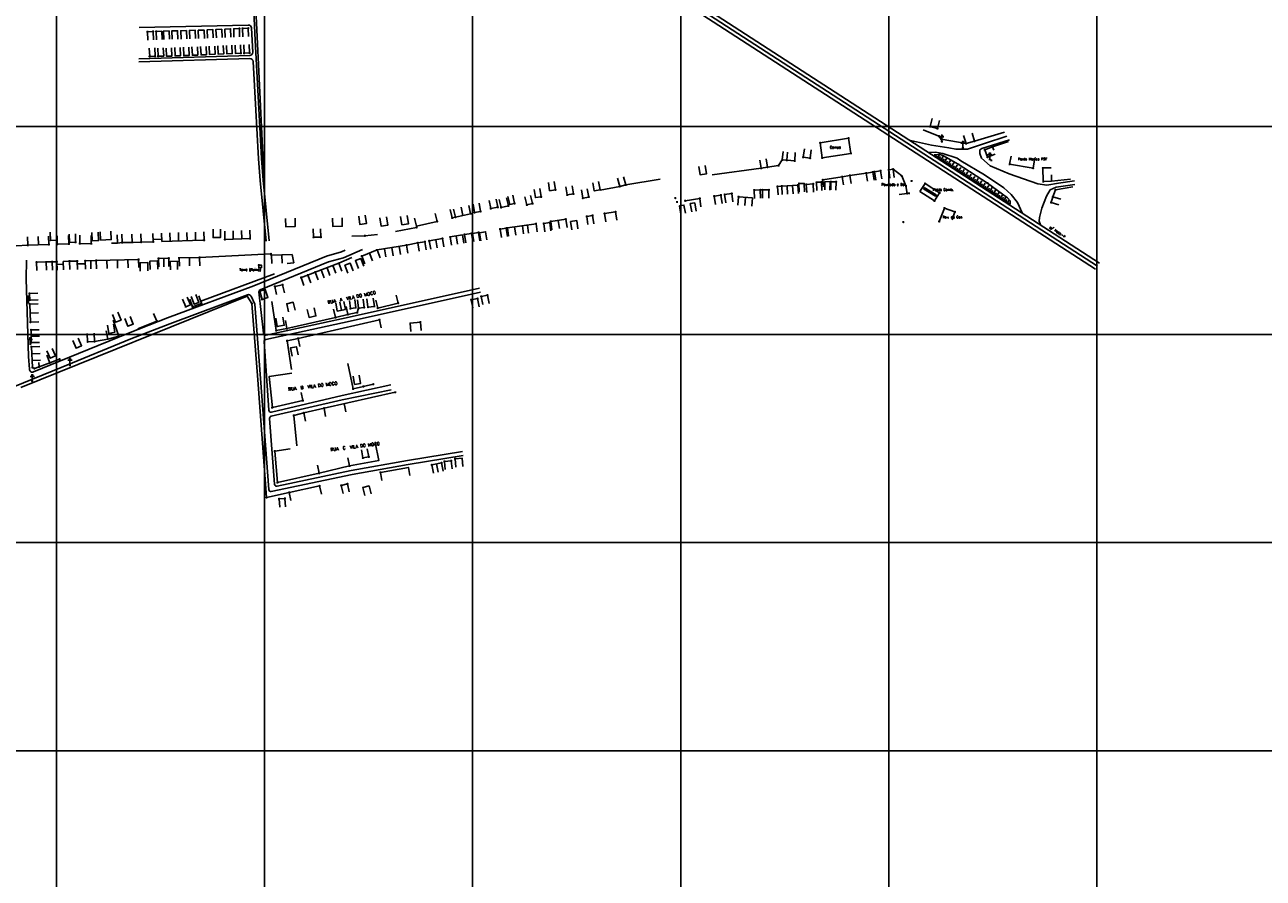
# Model space of a CAD drawing. Extents: x 539028 to 544996, y 8596245 to 8601028.
# Tile 29 of 32: x 542615 to 543805, y 8597641 to 8598461. Entities that reach past the tile are written whole.
import ezdxf
from ezdxf.enums import TextEntityAlignment as Align
from ezdxf.lldxf.tags import DXFTag

# ---------------------------------------------------------------- set-up
doc = ezdxf.new("R2010")
doc.units = 0
doc.header["$MEASUREMENT"] = 0
doc.header["$PDMODE"] = 34
doc.header["$PDSIZE"] = 0.8
for name, color, linetype in [('ALVENARIA', 7, 'Continuous'), ('CAMPO', 5, 'Continuous'), ('CASA', 2, 'Continuous'), ('CERCA', 9, 'CERCA_LINE'), ('ESTACAO', 4, 'Continuous'), ('ESTRADA_BARRO', 7, 'DASHED'), ('MALHA', 9, 'Continuous'), ('PE', 7, 'Continuous'), ('POSTE', 7, 'Continuous'), ('TALUDE', 7, 'Continuous'), ('TEXTO', 2, 'Continuous'), ('TXT_NRUA', 2, 'Continuous')]:
    doc.layers.add(name, color=color, linetype=linetype)
doc.styles.add('GEOSIS', font='ROMANS.SHX')
doc.styles.get("Standard").update_dxf_attribs({"font": 'romans.shx'})
doc.linetypes.add('CERCA_LINE', pattern='A,0.5,-0.2,["X",Standard,S=0.1,R=0,X=-0.1,Y=-0.05],-0.25', length=0.95)
tags = doc.linetypes.add('DASHED', pattern=[0.75, 0.5, -0.25]).pattern_tags.tags
tags[6:7] = [DXFTag(74, 4), DXFTag(75, 0), DXFTag(340, '0'), DXFTag(46, 1.0), DXFTag(50, 0.0), DXFTag(44, 0.0), DXFTag(45, 0.0)]
tags[4:5] = [DXFTag(74, 4), DXFTag(75, 0), DXFTag(340, '0'), DXFTag(46, 1.0), DXFTag(50, 0.0), DXFTag(44, 0.0), DXFTag(45, 0.0)]

# ---------------------------------------------------------------- blocks, each defined once
blk = doc.blocks.new('C4')
at = {"layer": 'TALUDE'}
for points in [[(0, 0), (0, 4)], [(2, 0), (2, 2)]]:
    blk.add_lwpolyline(points, dxfattribs=at)
blk = doc.blocks.new('C')
at = {"layer": 'CASA'}
blk.add_lwpolyline([(0, 0), (0, 8)], dxfattribs=at)
blk = doc.blocks.new('A$C094F77C8')
at = {"layer": 'POSTE'}
for p, q in [((0, 5.6), (5.2, 5.6)), ((1.2, 7), (4.1, 7)), ((2.6, 0), (2.6, 8.4))]:
    blk.add_line(p, q, dxfattribs=at)
blk = doc.blocks.new('A$C34DC2D19')
at = {"layer": 'POSTE', "xscale": 0.8, "yscale": 0.8, "zscale": 0.8}
blk.add_blockref('A$C094F77C8', (0, 0, 340.4), dxfattribs=at)

msp = doc.modelspace()

# ---------------------------------------------------------------- linework, layer by layer
at = {"layer": 'ALVENARIA'}
for points in [[(543059.17, 8598253.925), (543057.942, 8598261.83), (543052.134, 8598260.928), (543053.362, 8598253.023)], [(542841.114, 8598204.591), (542843.174, 8598196.835), (542848.78, 8598198.784), (542846.157, 8598206.341), (542841.114, 8598204.591)]]:
    msp.add_lwpolyline(points, dxfattribs=at)
for p in [(542841.114, 8598204.591, 697.876), (542785.033, 8598192.773, 698.061), (542843.174, 8598196.835, 697.717), (542776.327, 8598189.598, 698.082)]:
    msp.add_point(p, dxfattribs=at)
at = {"layer": 'CAMPO', "color": 7}
msp.add_lwpolyline([(543379.53, 8598347.245), (543406.844, 8598351.689), (543409.002, 8598337.148), (543381.454, 8598332.745), (543379.53, 8598347.245)], dxfattribs=at)
at = {"layer": 'CAMPO'}
for p in [(543379.53, 8598347.245, 701.596), (543406.844, 8598351.689, 701.567), (543409.002, 8598337.148, 701.644), (543381.454, 8598332.745, 701.457)]:
    msp.add_point(p, dxfattribs=at)
at = {"layer": 'CASA'}
for p, q in [((543358.111, 8598306.642), (543342.535, 8598305.65)), ((543342.535, 8598305.65), (543343.043, 8598297.666)), ((543358.62, 8598298.658), (543358.111, 8598306.642)), ((543300.475, 8598287.459), (543301.082, 8598295.436)), ((543301.082, 8598295.436), (543314.481, 8598294.417)), ((543307.781, 8598294.926), (543307.174, 8598286.949)), ((543314.481, 8598294.417), (543313.874, 8598286.44)), ((543455.319, 8598297.473), (543463.023, 8598298.666)), ((543028.956, 8598275.846), (543027.17, 8598283.645)), ((543043.488, 8598279.175), (543028.956, 8598275.846)), ((543034.436, 8598285.309), (543036.222, 8598277.51)), ((543041.702, 8598286.973), (543043.488, 8598279.175)), ((543106.419, 8598269.527), (543078.861, 8598265.426)), ((543078.861, 8598265.426), (543080.038, 8598257.513)), ((543107.597, 8598261.615), (543106.419, 8598269.527)), ((543135.03, 8598273.837), (543120.57, 8598271.678)), ((543120.57, 8598271.678), (543121.752, 8598263.765)), ((543128.981, 8598264.845), (543127.8, 8598272.757)), ((543136.211, 8598265.925), (543135.03, 8598273.837)), ((542617.89, 8598248.79), (542617.569, 8598256.783)), ((542627.766, 8598257.193), (542628.087, 8598249.2)), ((542637.963, 8598257.603), (542638.284, 8598249.609)), ((542718.335, 8598251.638), (542718.073, 8598259.634)), ((542726.6, 8598259.913), (542726.862, 8598251.918)), ((542738.468, 8598252.18), (542738.219, 8598260.176)), ((542787.386, 8598253.703), (542786.301, 8598253.669)), ((542787.136, 8598261.699), (542787.386, 8598253.703)), ((542807.441, 8598254.431), (542807.191, 8598262.427)), ((542831.54, 8598255.185), (542807.441, 8598254.431)), ((542831.29, 8598263.181), (542831.54, 8598255.185)), ((542999.592, 8598252.202), (542992.781, 8598251.156)), ((542999.592, 8598252.202), (543000.806, 8598244.294)), ((543003.821, 8598253.02), (543016.518, 8598255.21)), ((543005.181, 8598245.137), (543003.821, 8598253.02)), ((543010.17, 8598254.115), (543011.529, 8598246.232)), ((543016.518, 8598255.21), (543017.878, 8598247.327)), ((543035.684, 8598258.698), (543023.924, 8598256.793)), ((543023.924, 8598256.793), (543025.203, 8598248.896)), ((543031.084, 8598249.848), (543029.804, 8598257.745)), ((543036.964, 8598250.801), (543035.684, 8598258.698)), ((542638.284, 8598249.609), (542617.89, 8598248.79)), ((542726.862, 8598251.918), (542718.335, 8598251.638)), ((542953.584, 8598244.314), (542938.849, 8598238.443)), ((542949.177, 8598233.947), (542946.216, 8598241.379)), ((542982.011, 8598249.062), (542953.584, 8598244.314)), ((542956.544, 8598236.882), (542953.584, 8598244.314)), ((542983.329, 8598241.172), (542982.011, 8598249.062)), ((542992.781, 8598251.156), (542993.994, 8598243.249)), ((542645.793, 8598233.025), (542646.173, 8598225.034)), ((542657.893, 8598233.601), (542651.9, 8598233.316)), ((542652.281, 8598225.325), (542651.9, 8598233.316)), ((542658.274, 8598225.61), (542657.893, 8598233.601)), ((542673.137, 8598233.784), (542673.331, 8598225.786)), ((542678.459, 8598234.023), (542678.665, 8598226.026)), ((542724.359, 8598235.308), (542683.78, 8598234.263)), ((542683.78, 8598234.263), (542683.986, 8598226.266)), ((542724.565, 8598227.311), (542724.359, 8598235.308)), ((542753.438, 8598236.385), (542743.65, 8598236.127)), ((542743.65, 8598236.127), (542743.989, 8598228.134)), ((542748.733, 8598228.258), (542748.544, 8598236.256)), ((542753.627, 8598228.387), (542753.438, 8598236.385)), ((542783.078, 8598237.18), (542763.416, 8598236.62)), ((542763.416, 8598236.62), (542763.644, 8598228.623)), ((542773.475, 8598228.903), (542773.247, 8598236.9)), ((542783.305, 8598229.183), (542783.078, 8598237.18)), ((542852.136, 8598239.172), (542872.068, 8598239.949)), ((542852.447, 8598231.178), (542852.136, 8598239.172)), ((542862.413, 8598231.566), (542862.102, 8598239.56)), ((542873.563, 8598231.887), (542867.335, 8598231.246)), ((542872.068, 8598239.949), (542873.563, 8598231.887)), ((542916.994, 8598231.496), (542894.156, 8598222.992)), ((542919.786, 8598223.999), (542916.994, 8598231.496)), ((542938.849, 8598238.443), (542941.81, 8598231.012)), ((542894.156, 8598222.992), (542896.947, 8598215.495)), ((542915.406, 8598185.523), (542913.854, 8598193.371)), ((542917.776, 8598194.147), (542919.329, 8598186.299)), ((542921.699, 8598194.923), (542923.251, 8598187.075)), ((542619.798, 8598192.159), (542627.791, 8598192.487)), ((542620.502, 8598175.004), (542619.798, 8598192.159)), ((542620.15, 8598183.582), (542628.143, 8598183.91)), ((542923.251, 8598187.075), (542915.406, 8598185.523)), ((542628.495, 8598175.332), (542620.502, 8598175.004)), ((542629.028, 8598167.594), (542621.029, 8598167.472)), ((542621.029, 8598167.472), (542621.213, 8598155.308)), ((542629.12, 8598161.512), (542621.121, 8598161.39)), ((542621.213, 8598155.308), (542629.212, 8598155.429)), ((542629.44, 8598151.522), (542621.45, 8598151.135)), ((542621.45, 8598151.135), (542622.409, 8598131.369)), ((542628.845, 8598132.004), (542628.573, 8598136.27)), ((542622.409, 8598131.369), (542624.377, 8598130.419)), ((542624.377, 8598130.419), (542628.845, 8598132.004)), ((543006.187, 8598037.785), (543015.61, 8598039.648)), ((543012.45, 8598030.868), (543010.899, 8598038.717)), ((543015.61, 8598039.648), (543017.161, 8598031.8)), ((543007.738, 8598029.937), (543006.187, 8598037.785))]:
    msp.add_line(p, q, dxfattribs=at)
for points in [[(542741.537, 8598446.33), (542741.192, 8598454.322), (542746.704, 8598454.56), (542747.049, 8598446.568)], [(542748.62, 8598446.6), (542748.275, 8598454.592), (542753.787, 8598454.831), (542754.132, 8598446.838)], [(542756.703, 8598446.762), (542756.358, 8598454.755), (542761.87, 8598454.993), (542762.215, 8598447)], [(542765.246, 8598446.978), (542764.901, 8598454.971), (542770.413, 8598455.209), (542770.758, 8598447.216)], [(542773.68, 8598447.302), (542773.335, 8598455.295), (542778.848, 8598455.533), (542779.193, 8598447.54)], [(542782.152, 8598447.45), (542781.806, 8598455.442), (542787.319, 8598455.68), (542787.664, 8598447.688)], [(542790.665, 8598447.832), (542790.32, 8598455.824), (542795.832, 8598456.062), (542796.177, 8598448.07)], [(542799.178, 8598448.214), (542798.833, 8598456.206), (542804.345, 8598456.444), (542804.69, 8598448.452)], [(542807.691, 8598448.596), (542807.346, 8598456.589), (542812.858, 8598456.827), (542813.204, 8598448.834)], [(542816.018, 8598448.972), (542815.859, 8598456.971), (542821.376, 8598457.08), (542821.535, 8598449.082)], [(542824.534, 8598449.289), (542824.375, 8598457.287), (542829.891, 8598457.397), (542830.05, 8598449.398)], [(542733.279, 8598446.087), (542732.982, 8598454.082), (542738.341, 8598454.281), (542738.638, 8598446.286)], [(542739.975, 8598438.42), (542740.362, 8598430.43), (542735.129, 8598430.176), (542734.742, 8598438.167)], [(542748.17, 8598438.648), (542748.557, 8598430.658), (542743.324, 8598430.405), (542742.937, 8598438.395)], [(542756.107, 8598438.653), (542756.494, 8598430.663), (542751.261, 8598430.409), (542750.874, 8598438.4)], [(542764.397, 8598438.985), (542764.784, 8598430.994), (542759.551, 8598430.741), (542759.164, 8598438.732)], [(542772.687, 8598439.317), (542773.074, 8598431.326), (542767.841, 8598431.073), (542767.454, 8598439.064)], [(542780.977, 8598439.649), (542781.363, 8598431.658), (542776.13, 8598431.405), (542775.744, 8598439.395)], [(542789.266, 8598439.98), (542789.653, 8598431.99), (542784.42, 8598431.737), (542784.033, 8598439.727)], [(542797.556, 8598440.312), (542797.943, 8598432.322), (542792.71, 8598432.068), (542792.323, 8598440.059)], [(542805.846, 8598440.644), (542806.233, 8598432.653), (542801, 8598432.4), (542800.613, 8598440.391)], [(542814.136, 8598440.976), (542814.523, 8598432.985), (542809.29, 8598432.732), (542808.903, 8598440.723)], [(542822.426, 8598441.308), (542822.812, 8598433.317), (542817.579, 8598433.064), (542817.193, 8598441.054)], [(542830.715, 8598441.639), (542831.102, 8598433.649), (542825.869, 8598433.396), (542825.482, 8598441.386)], [(543487.305, 8598370.643), (543485.164, 8598362.935), (543492.225, 8598360.973), (543494.367, 8598368.681)], [(543517.409, 8598354.207), (543519.689, 8598346.539), (543527.804, 8598348.951), (543525.525, 8598356.619)], [(543343.854, 8598338.824), (543343.143, 8598330.855), (543347.395, 8598330.476), (543348.106, 8598338.445)], [(543364.33, 8598341.346), (543363.26, 8598333.418), (543369.834, 8598332.531), (543370.904, 8598340.459)], [(543545.228, 8598343.405), (543537.711, 8598340.669), (543540.299, 8598333.561), (543547.816, 8598336.298)], [(543545.228, 8598343.405), (543546.333, 8598340.288)], [(543269.136, 8598325.516), (543270.322, 8598317.604), (543264.105, 8598316.673), (543262.919, 8598324.584)], [(543321.494, 8598330.765), (543322.857, 8598322.882), (543328.898, 8598323.926), (543327.535, 8598331.809)], [(543562.974, 8598334.603), (543561.646, 8598326.714), (543584.179, 8598322.921), (543585.507, 8598330.81)], [(543190.59, 8598314.642), (543192.612, 8598306.902), (543186.909, 8598305.411), (543184.886, 8598313.152)], [(543402.033, 8598306.819), (543400.751, 8598314.716), (543408.185, 8598315.922), (543409.467, 8598308.026)], [(543431.283, 8598311.319), (543430.034, 8598319.221), (543423.832, 8598318.24), (543425.081, 8598310.339)], [(543438.838, 8598312.514), (543437.533, 8598320.407), (543431.595, 8598319.425), (543432.899, 8598311.532)], [(543450.778, 8598313.979), (543449.673, 8598321.903), (543445.432, 8598321.311), (543446.537, 8598313.387)], [(543449.673, 8598321.903), (543457.893, 8598315.425), (543462.005, 8598305.809), (543463.023, 8598298.666)], [(543601.551, 8598323.385), (543593.555, 8598323.108), (543594.009, 8598309.997), (543602.004, 8598310.273)], [(543602.004, 8598310.273), (543601.892, 8598316.479)], [(543104.686, 8598302.519), (543105.807, 8598294.598), (543111.261, 8598295.37), (543110.14, 8598303.291)], [(543118.316, 8598309.191), (543119.484, 8598301.276), (543125.135, 8598302.111), (543123.967, 8598310.025)], [(543135.099, 8598305.043), (543136.371, 8598297.145), (543142.368, 8598298.111), (543141.096, 8598306.009)], [(543150, 8598302.036), (543151.414, 8598294.162), (543157.068, 8598295.176), (543155.655, 8598303.051)], [(543160.951, 8598308.976), (543162.364, 8598301.102), (543168.018, 8598302.117), (543166.605, 8598309.991)], [(543322.132, 8598294.022), (543322.004, 8598302.021), (543316.149, 8598301.927), (543316.277, 8598293.928)], [(543330.313, 8598294.019), (543330.335, 8598302.019), (543323.964, 8598302.037), (543323.942, 8598294.037)], [(543364.538, 8598300.321), (543364.263, 8598308.316), (543359.148, 8598308.14), (543359.423, 8598300.145)], [(543373.269, 8598299.772), (543372.806, 8598307.759), (543366.106, 8598307.37), (543366.568, 8598299.384)], [(543381.231, 8598301.532), (543380.923, 8598309.526), (543376.077, 8598309.34), (543376.384, 8598301.346)], [(543383.885, 8598302.053), (543384.095, 8598310.051), (543389.075, 8598309.92), (543388.67, 8598301.928)], [(543389.701, 8598301.944), (543389.911, 8598309.941), (543394.891, 8598309.811), (543394.486, 8598301.818)], [(543045.887, 8598288.193), (543047.322, 8598280.322), (543053.198, 8598281.394), (543051.762, 8598289.264)], [(543061.418, 8598291.945), (543062.97, 8598284.097), (543069.705, 8598285.429), (543068.153, 8598293.277)], [(543071.147, 8598292.929), (543072.913, 8598285.126), (543079.822, 8598286.69), (543078.057, 8598294.493)], [(543079.311, 8598295.792), (543081.096, 8598287.994), (543085.84, 8598289.08), (543084.054, 8598296.879)], [(543095.821, 8598295.409), (543097.706, 8598287.634), (543103.127, 8598288.948), (543101.242, 8598296.723)], [(543256.041, 8598280.946), (543254.636, 8598288.822), (543258.988, 8598289.599), (543260.393, 8598281.723)], [(543278.813, 8598288.147), (543277.689, 8598296.068), (543284.156, 8598296.986), (543285.28, 8598289.065)], [(543288.756, 8598289.637), (543287.704, 8598297.567), (543294.555, 8598298.476), (543295.607, 8598290.545)], [(543609.056, 8598287.592), (543601.435, 8598290.026), (543603.177, 8598295.478), (543610.797, 8598293.045)], [(542935.959, 8598276.643), (542937.227, 8598268.744), (542943.629, 8598269.772), (542942.36, 8598277.671)], [(542956.422, 8598275.044), (542957.69, 8598267.145), (542964.092, 8598268.173), (542962.823, 8598276.072)], [(542976.313, 8598276.415), (542977.581, 8598268.516), (542983.983, 8598269.544), (542982.715, 8598277.443)], [(543162.019, 8598269.577), (543160.804, 8598277.484), (543155.132, 8598276.612), (543156.347, 8598268.705)], [(543184.033, 8598272.98), (543182.815, 8598280.887), (543172.255, 8598279.26), (543173.473, 8598271.354)], [(543245.628, 8598278.772), (543244.223, 8598286.648), (543248.575, 8598287.424), (543249.98, 8598279.549)], [(543493.929, 8598271.743), (543498.889, 8598284.595), (543509.087, 8598280.929), (543506.38, 8598273.401)], [(542796.079, 8598264.278), (542796.079, 8598256.278), (542803.105, 8598256.278), (542803.105, 8598264.278)], [(542874.878, 8598274.909), (542875.076, 8598266.911), (542865.816, 8598266.683), (542865.619, 8598274.68)], [(542899.362, 8598264.727), (542899.652, 8598256.732), (542892.6, 8598256.477), (542892.31, 8598264.471)], [(542920.034, 8598275.137), (542920.231, 8598267.14), (542910.971, 8598266.911), (542910.774, 8598274.909)], [(543079.058, 8598257.308), (543077.86, 8598265.218), (543071.949, 8598264.323), (543073.147, 8598256.413)], [(543093.332, 8598267.58), (543094.51, 8598259.667)], [(543098.145, 8598268.296), (543099.323, 8598260.383)], [(543120.81, 8598262.656), (543119.581, 8598270.561), (543113.811, 8598269.664), (543115.039, 8598261.759)], [(543140.85, 8598263.643), (543139.603, 8598271.545), (543145.51, 8598272.477), (543146.756, 8598264.575)], [(542639.467, 8598261.396), (542639.728, 8598253.401), (542645.685, 8598253.595), (542645.424, 8598261.591)], [(542657.221, 8598258.166), (542657.464, 8598250.169), (542646.296, 8598249.83), (542646.053, 8598257.826)], [(542657.727, 8598259.509), (542657.989, 8598251.513), (542663.946, 8598251.708), (542663.684, 8598259.703)], [(542679.007, 8598258.344), (542678.949, 8598250.344), (542667.9, 8598250.424), (542667.959, 8598258.424)], [(542679.551, 8598261.11), (542679.877, 8598253.117), (542685.991, 8598253.366), (542685.665, 8598261.36)], [(542687.486, 8598261.746), (542687.894, 8598253.756), (542698.142, 8598254.279), (542697.735, 8598262.269)], [(542687.894, 8598253.756), (542698.142, 8598254.279)], [(542703.728, 8598258.993), (542704.135, 8598251.003), (542698.325, 8598250.707)], [(542708.466, 8598259.478), (542708.596, 8598251.479), (542718.335, 8598251.638)], [(542738.397, 8598254.479), (542746.55, 8598254.733)], [(542746.621, 8598252.434), (542786.301, 8598253.669)], [(543045.682, 8598252.389), (543044.373, 8598260.281), (543037.572, 8598259.152), (543038.882, 8598251.26)], [(543052.511, 8598253.244), (543051.283, 8598261.15), (543045.475, 8598260.248), (543046.703, 8598252.342)], [(542635.676, 8598232.766), (542626.351, 8598232.482), (542626.595, 8598224.486)], [(542641.56, 8598224.923), (542641.341, 8598232.921), (542635.676, 8598232.766), (542635.894, 8598224.769)], [(542645.917, 8598230.42), (542652.024, 8598230.711)], [(542657.893, 8598233.601), (542665.494, 8598233.599)], [(542665.688, 8598225.601), (542665.494, 8598233.599), (542657.893, 8598233.601)], [(542665.561, 8598230.834), (542673.204, 8598231.019)], [(542673.137, 8598233.784), (542683.78, 8598234.263)], [(542726.091, 8598224.023), (542725.82, 8598232.018), (542733.182, 8598232.268), (542733.453, 8598224.272)], [(542735.449, 8598225.519), (542735.178, 8598233.515), (542742.54, 8598233.764), (542742.81, 8598225.769)], [(542755.037, 8598225.267), (542754.892, 8598233.265), (542761.754, 8598233.39), (542761.899, 8598225.391)], [(542925.687, 8598222.134), (542922.763, 8598229.58), (542927.893, 8598231.594), (542930.817, 8598224.148)], [(542935.756, 8598226.588), (542932.832, 8598234.034), (542937.962, 8598236.048), (542940.886, 8598228.602)], [(542889.861, 8598212.641), (542887.148, 8598220.167), (542880.671, 8598217.832), (542883.384, 8598210.306)], [(542857.061, 8598201.382), (542855.389, 8598209.206), (542862.905, 8598210.812), (542864.577, 8598202.988)], [(542627.522, 8598202.669), (542619.527, 8598202.363), (542619.767, 8598196.118), (542627.761, 8598196.425)], [(542766.757, 8598197.184), (542769.823, 8598189.795), (542774.324, 8598191.662), (542771.258, 8598199.052)], [(542774.921, 8598199.499), (542777.987, 8598192.109), (542782.488, 8598193.977), (542779.423, 8598201.366)], [(542868.55, 8598184.886), (542866.765, 8598192.684), (542873.078, 8598194.13), (542874.864, 8598186.332)], [(542927.003, 8598195.872), (542928.019, 8598187.936), (542933.376, 8598188.622), (542932.36, 8598196.557)], [(542940.174, 8598196.965), (542941.181, 8598189.029), (542935.872, 8598188.355), (542934.865, 8598196.292)], [(542950.028, 8598198.048), (542951.02, 8598190.109), (542944.915, 8598189.346), (542943.923, 8598197.285)], [(543045.61, 8598188.539), (543044.098, 8598196.395), (543050.303, 8598197.589), (543051.815, 8598189.734)], [(543055.357, 8598191.768), (543053.771, 8598199.609), (543059.697, 8598200.808), (543061.283, 8598192.966)], [(542704.609, 8598184.375), (542707.661, 8598176.98), (542702.387, 8598174.804), (542699.335, 8598182.199)], [(542893.046, 8598188.767), (542894.911, 8598180.987), (542888.335, 8598179.41), (542886.469, 8598187.189)], [(542700.168, 8598173.054), (542701.584, 8598165.18), (542695.852, 8598164.149), (542694.436, 8598172.023)], [(542716.271, 8598180.514), (542719.241, 8598173.085), (542714.081, 8598171.023), (542711.112, 8598178.452)], [(542862.96, 8598179.855), (542864.419, 8598171.989), (542857.77, 8598170.756), (542856.311, 8598178.622)], [(542986.248, 8598166.024), (542985.414, 8598173.981), (542995.253, 8598175.013), (542996.087, 8598167.056)], [(542661.172, 8598157.241), (542664.419, 8598149.93), (542669.578, 8598152.221), (542666.331, 8598159.532)], [(542675.109, 8598164.096), (542675.469, 8598156.104), (542682.087, 8598156.402), (542681.728, 8598164.394)], [(542636.256, 8598147.482), (542639.503, 8598140.171), (542644.662, 8598142.462), (542641.415, 8598149.773)], [(542877.656, 8598143.503), (542876.089, 8598151.348), (542870.385, 8598150.208), (542871.953, 8598142.363)], [(542930.747, 8598122.971), (542931.974, 8598115.066), (542937.705, 8598115.955), (542936.478, 8598123.861)], [(542944.215, 8598053.309), (542945.659, 8598045.441), (542940.067, 8598044.414), (542938.622, 8598052.283)], [(543019.102, 8598033.199), (543018.334, 8598041.162), (543024.945, 8598041.8), (543025.713, 8598033.836)], [(543029.451, 8598035.673), (543028.683, 8598043.636), (543035.294, 8598044.273), (543036.062, 8598036.31)], [(542926.961, 8598011.738), (542925.12, 8598019.523), (542919.143, 8598018.11), (542920.985, 8598010.324)], [(542947.879, 8598009.816), (542946.038, 8598017.601), (542940.062, 8598016.188), (542941.903, 8598008.402)], [(542865.67, 8597997.589), (542865.008, 8598005.562), (542859.514, 8598005.105), (542860.176, 8597997.133)]]:
    msp.add_lwpolyline(points, dxfattribs=at)
at = {"layer": 'CASA', "linetype": 'DASHED'}
for points in [[(543475.405, 8598300.355), (543480.31, 8598308.138)], [(543489.385, 8598291.384), (543475.405, 8598300.355)], [(543478.715, 8598303.122), (543479.443, 8598304.317)], [(543490.349, 8598296.04), (543478.715, 8598303.122)], [(543491.077, 8598297.236), (543479.443, 8598304.317)], [(543480.31, 8598308.138), (543494.29, 8598299.167)], [(543489.385, 8598291.384), (543494.29, 8598299.167)], [(543490.349, 8598296.04), (543491.077, 8598297.236)]]:
    msp.add_lwpolyline(points, dxfattribs=at)
at = {"layer": 'CASA'}
msp.add_lwpolyline([(542840.017, 8598229.787), (542842.512, 8598229.787), (542842.512, 8598227.294), (542840.017, 8598227.294)], close=True, dxfattribs=at)
for p in [(542732.982, 8598454.082, 693.423), (542738.341, 8598454.281, 693.403), (542741.335, 8598454.358, 693.467), (542821.376, 8598457.08, 694.231), (542824.375, 8598457.287, 694.247), (542829.891, 8598457.397, 694.544), (542735.029, 8598430.274, 693.887), (542740.362, 8598430.43, 693.928), (542743.224, 8598430.502, 693.925), (542822.812, 8598433.317, 694.564), (542825.869, 8598433.396, 694.605), (542831.102, 8598433.649, 694.652), (543527.804, 8598348.951, 702.348), (543519.689, 8598346.539, 702.425), (543537.711, 8598340.669, 702.553), (543322.857, 8598322.882, 701.047), (543328.898, 8598323.926, 701.117), (543343.143, 8598330.855, 701.186), (543347.395, 8598330.476, 701.182), (543363.26, 8598333.418, 701.348), (543369.834, 8598332.531, 701.335), (543540.299, 8598333.561, 702.561), (543561.646, 8598326.714, 702.806), (543584.179, 8598322.921, 703.094), (543593.555, 8598323.108, 703.232), (543400.751, 8598314.716, 701.532), (543408.185, 8598315.922, 701.596), (543423.832, 8598318.24, 701.776), (543430.034, 8598319.221, 701.895), (543431.595, 8598319.425, 701.759), (543437.533, 8598320.407, 701.595), (543445.432, 8598321.311, 701.14), (543449.673, 8598321.903, 701.372), (543457.893, 8598315.425, 703.928), (543125.135, 8598302.111, 698.627), (543186.909, 8598305.411, 699.411), (543192.612, 8598306.902, 699.573), (543316.149, 8598301.927, 701.445), (543322.004, 8598302.021, 701.724), (543323.964, 8598302.037, 701.723), (543330.335, 8598302.019, 701.791), (543342.535, 8598305.65, 702.004), (543358.111, 8598306.642, 701.68), (543359.148, 8598308.14, 701.67), (543366.106, 8598307.37, 701.67), (543372.806, 8598307.759, 701.58), (543376.077, 8598309.34, 701.757), (543380.923, 8598309.526, 701.693), (543389.911, 8598309.941, 701.436), (543394.891, 8598309.811, 701.578), (543462.005, 8598305.809, 703.934), (543467.419, 8598310.607, 703.603), (543480.31, 8598308.138, 703.968), (543494.29, 8598299.167, 704.007), (543594.009, 8598309.997, 702.925), (543085.84, 8598289.08, 698.549), (543097.706, 8598287.634, 698.712), (543103.127, 8598288.948, 698.632), (543111.261, 8598295.37, 698.882), (543136.371, 8598297.145, 698.783), (543142.368, 8598298.111, 698.788), (543151.414, 8598294.162, 699.227), (543157.068, 8598295.176, 699.158), (543277.689, 8598296.068, 700.903), (543284.156, 8598296.986, 701.114), (543287.704, 8598297.567, 701.147), (543294.555, 8598298.476, 701.268), (543301.082, 8598295.436, 701.417), (543463.023, 8598298.666, 703.942), (543464.936, 8598298.749, 703.875), (543489.385, 8598291.384, 703.994), (543490.713, 8598296.638, 703.267), (543601.435, 8598290.026, 703.435), (543603.177, 8598295.478, 703.161), (543028.956, 8598275.846, 698.227), (543043.488, 8598279.175, 698.45), (543047.322, 8598280.322, 698.396), (543053.198, 8598281.394, 698.441), (543062.97, 8598284.097, 698.608), (543069.705, 8598285.429, 698.483), (543072.913, 8598285.126, 698.584), (543079.822, 8598286.69, 698.657), (543155.132, 8598276.612, 699.754), (543160.804, 8598277.484, 699.824), (543172.255, 8598279.26, 700.071), (543182.815, 8598280.887, 700.102), (543498.889, 8598284.595, 706.346), (543509.087, 8598280.929, 706.041), (543071.949, 8598264.323, 699.076), (543077.86, 8598265.218, 698.988), (543078.861, 8598265.426, 699.135), (543106.419, 8598269.527, 699.538), (543113.811, 8598269.664, 699.25), (543119.581, 8598270.561, 699.375), (543120.57, 8598271.678, 699.589), (543135.03, 8598273.837, 699.76), (543459.422, 8598271.147, 704.008), (543493.929, 8598271.743, 704.192), (542663.946, 8598251.708, 696.541), (542708.596, 8598251.479, 697.243), (542718.335, 8598251.638, 697.026), (542726.862, 8598251.918, 697.038), (542738.468, 8598252.18, 697.136), (542787.386, 8598253.703, 696.891), (542807.441, 8598254.431, 697.061), (542831.54, 8598255.185, 697.134), (542892.6, 8598256.477, 697.59), (542899.652, 8598256.732, 697.615), (542999.592, 8598252.202, 698.029), (543003.821, 8598253.02, 698.223), (543016.518, 8598255.21, 698.606), (543023.924, 8598256.793, 698.493), (543037.572, 8598259.152, 698.635), (543044.373, 8598260.281, 698.607), (543045.475, 8598260.248, 698.624), (543051.283, 8598261.15, 698.697), (542617.89, 8598248.79, 696.397), (542638.284, 8598249.609, 696.329), (542646.296, 8598249.83, 696.49), (542657.464, 8598250.169, 696.47), (542667.9, 8598250.424, 696.45), (542678.949, 8598250.344, 696.718), (542953.584, 8598244.314, 698.257), (542982.011, 8598249.062, 698.011), (542992.781, 8598251.156, 698.238), (542626.351, 8598232.482, 697.119), (542635.676, 8598232.766, 696.981), (542641.341, 8598232.921, 697.011), (542645.793, 8598233.025, 697.063), (542657.893, 8598233.601, 697.231), (542665.494, 8598233.599, 697.194), (542673.137, 8598233.784, 697.237), (542683.78, 8598234.263, 697.231), (542724.359, 8598235.308, 698.027), (542743.65, 8598236.127, 698.167), (542753.438, 8598236.385, 698.127), (542763.416, 8598236.62, 698.228), (542783.078, 8598237.18, 697.635), (542840.017, 8598229.787, 697.69), (542916.994, 8598231.496, 697.899), (542938.849, 8598238.443, 697.859), (542880.671, 8598217.832, 697.951), (542887.148, 8598220.167, 697.896), (542894.156, 8598222.992, 697.991), (542855.389, 8598209.206, 697.983), (542862.905, 8598210.812, 698.065), (542619.527, 8598202.363, 697.277), (542619.767, 8598196.118, 697.368), (542619.798, 8598192.159, 697.469), (542769.823, 8598189.795, 698.079), (542928.019, 8598187.936, 698.734), (542935.872, 8598188.355, 698.82), (542941.181, 8598189.029, 699.083), (542944.915, 8598189.346, 698.845), (542951.02, 8598190.109, 698.848), (542620.502, 8598175.004, 697.477), (542995.253, 8598175.013, 699.588), (542621.029, 8598167.472, 698.303), (542682.087, 8598156.402, 698.676), (542621.213, 8598155.308, 698.62), (542621.45, 8598151.135, 698.625), (542675.469, 8598156.104, 698.652), (542622.409, 8598131.369, 698.504), (542624.377, 8598130.419, 698.487), (542628.845, 8598132.004, 698.523), (542930.544, 8598110.78, 700.922), (542852.789, 8598092.894, 700.529), (542940.067, 8598044.414, 702.4), (542945.659, 8598045.441, 702.402), (543006.187, 8598037.785, 702.701), (543015.61, 8598039.648, 702.485), (543018.334, 8598041.162, 702.363), (543024.945, 8598041.8, 702.307), (543028.683, 8598043.636, 702.048), (542919.143, 8598018.11, 702.472), (542925.12, 8598019.523, 702.483), (542859.514, 8598005.105, 702.626), (542865.008, 8598005.562, 702.563)]:
    msp.add_point(p, dxfattribs=at)
at = {"layer": 'CERCA'}
for points in [[(542844.681, 8598315.727), (542836.821, 8598482.587), (542834.314, 8598544.235), (542837.74, 8598586.937)], [(543478.558, 8598359.873), (543493.661, 8598353.753), (543495.87, 8598350.685), (543519.689, 8598346.539)], [(543527.804, 8598348.951), (543556.686, 8598357.53)], [(543545.228, 8598343.405), (543560.607, 8598348.439)], [(543355.612, 8598337.898), (543355.03, 8598329.919), (543347.395, 8598330.476)], [(543343.143, 8598330.855), (543339.605, 8598325.401), (543328.898, 8598323.926)], [(543225.653, 8598312.189), (543192.612, 8598306.902)], [(543275.778, 8598316.57), (543322.857, 8598322.882)], [(543382.612, 8598305.14), (543382.069, 8598311.6), (543400.751, 8598314.716)], [(543408.185, 8598315.922), (543423.832, 8598318.24)], [(543602.004, 8598310.273), (543620.116, 8598312.402)], [(543168.004, 8598301.915), (543186.909, 8598305.411)], [(543339.267, 8598297.27), (543338.446, 8598305.228), (543342.535, 8598305.65)], [(543603.177, 8598295.478), (543605.559, 8598302.016), (543622.246, 8598305.07)], [(543249.86, 8598291.642), (543263.803, 8598293.787), (543264.894, 8598285.716)], [(543009.554, 8598279.484), (543011.327, 8598271.683), (542991.461, 8598267.17), (542991.696, 8598265.906), (542971.513, 8598262.036)], [(543028.956, 8598275.846), (543025.886, 8598275.165), (543023.928, 8598283.048)], [(542991.461, 8598267.17), (542989.689, 8598274.971)], [(542929.297, 8598257.494), (542941.971, 8598257.946), (542954.16, 8598259.139)], [(542617.89, 8598248.79), (542606.649, 8598248.241)], [(542708.596, 8598251.479), (542704.135, 8598251.003)], [(542726.862, 8598251.918), (542738.468, 8598252.18)], [(542852.136, 8598239.172), (542851.697, 8598240.478), (542783.078, 8598237.18)], [(542982.011, 8598249.062), (542992.781, 8598251.156)], [(542641.341, 8598232.921), (542645.793, 8598233.025)], [(542916.994, 8598231.496), (542929.518, 8598237.049)], [(542855.142, 8598221.513), (542784.173, 8598195.13)], [(542894.156, 8598222.992), (542887.148, 8598220.167)], [(542611.112, 8598112.24), (542828.874, 8598199.849), (542833.303, 8598192.714), (542839.061, 8598119.581), (542847.492, 8598006.55), (542869.164, 8598011.367)], [(542773.586, 8598197.114), (542776.327, 8598189.598), (542785.033, 8598192.773), (542782.292, 8598200.289)], [(542852.508, 8598194.757), (542856.69, 8598166.765), (542867.058, 8598168.802), (542865.515, 8598176.652)], [(542952.398, 8598196.226), (542954.281, 8598188.451), (542973.845, 8598193.189), (542971.961, 8598200.964)], [(542723.632, 8598168.381), (542741.975, 8598175.978), (542738.913, 8598183.369)], [(542923.806, 8598190.09), (542925.646, 8598182.304), (542913.709, 8598179.483), (542911.869, 8598187.269)], [(542935.872, 8598188.355), (542934.537, 8598184.06), (542925.646, 8598182.304)], [(542694.908, 8598158.651), (542705.331, 8598161.314), (542699.979, 8598176.751)], [(542867.058, 8598168.802), (542913.709, 8598179.483)], [(542957.717, 8598169.458), (542955.923, 8598177.255), (542877.777, 8598159.275), (542879.571, 8598151.479)], [(542682.087, 8598156.402), (542694.908, 8598158.651), (542693.224, 8598166.478)], [(542877.777, 8598159.275), (542867.081, 8598157.038), (542871.526, 8598129.311)], [(542648.362, 8598139.236), (542639.023, 8598135.848), (542628.845, 8598132.004)], [(542636.249, 8598143.352), (542639.023, 8598135.848)], [(542950.033, 8598115.335), (542940.598, 8598113.122), (542930.544, 8598110.78), (542925.592, 8598135.143)], [(542871.753, 8598125.783), (542850.024, 8598122.764), (542853.006, 8598092.978), (542882.366, 8598099.507), (542880.63, 8598107.316)], [(542971.041, 8598107.524), (542902.771, 8598092.238), (542883.281, 8598087.781), (542873.529, 8598085.311), (542876.518, 8598056.136)], [(542883.281, 8598087.781), (542884.723, 8598079.912)], [(542902.771, 8598092.238), (542904.147, 8598084.357)], [(542921.96, 8598096.655), (542923.584, 8598088.822)], [(542870.231, 8598053.27), (542855.381, 8598050.963), (542857.912, 8598020.834), (542897.925, 8598029.729), (542927.298, 8598036.756), (542955.258, 8598041.911), (542951.922, 8598059.248)], [(542927.298, 8598036.756), (542925.557, 8598044.564)], [(542897.925, 8598029.729), (542896.343, 8598037.571)], [(542958.227, 8598022.694), (542956.843, 8598030.573), (542983.792, 8598035.305), (542985.176, 8598027.426)], [(542900.112, 8598009.734), (542898.457, 8598017.561), (542869.164, 8598011.367), (542870.819, 8598003.54)]]:
    msp.add_lwpolyline(points, dxfattribs=at)
for p in [(543485.164, 8598362.935, 702.145), (543492.225, 8598360.973, 702.215), (543493.661, 8598353.753, 702.274), (543495.87, 8598350.685, 702.349), (543339.605, 8598325.401, 701.438), (543355.03, 8598329.919, 701.195), (543382.069, 8598311.6, 701.312), (543338.446, 8598305.228, 701.698), (543605.559, 8598302.016, 702.987), (543240.302, 8598294.191, 700.506), (543241.94, 8598290.416, 701.118), (543249.86, 8598291.642, 700.978), (543263.803, 8598293.787, 701.012), (542991.696, 8598265.906, 698.149), (543011.327, 8598271.683, 698.141), (543025.886, 8598275.165, 698.54), (542941.971, 8598257.946, 697.823), (542851.697, 8598240.478, 697.47), (542852.136, 8598239.172, 697.513), (542828.874, 8598199.849, 698.012), (542833.303, 8598192.714, 698.167), (542973.845, 8598193.189, 699.028), (543044.098, 8598196.395, 700.434), (543050.303, 8598197.589, 700.418), (543053.771, 8598199.609, 700.663), (543059.697, 8598200.808, 700.844), (542925.646, 8598182.304, 698.893), (542934.537, 8598184.06, 698.841), (542954.281, 8598188.451, 698.935), (542741.975, 8598175.978, 698.219), (542867.058, 8598168.802, 699.114), (542913.709, 8598179.483, 698.948), (542955.923, 8598177.255, 699.079), (542856.69, 8598166.765, 699.024), (542867.081, 8598157.038, 699.394), (542877.777, 8598159.275, 699.348), (542639.023, 8598135.848, 698.607), (542648.443, 8598139.256, 698.547), (542940.598, 8598113.122, 701.182), (542950.033, 8598115.335, 701.109), (542882.366, 8598099.507, 700.41), (542971.041, 8598107.524, 701.727), (542853.006, 8598092.978, 700.539), (542873.529, 8598085.311, 700.736), (542883.281, 8598087.781, 701.073), (542902.771, 8598092.238, 701.357), (542855.381, 8598050.963, 701.76), (542897.925, 8598029.729, 702.14), (542927.298, 8598036.756, 702.215), (542956.843, 8598030.573, 702.605), (542857.912, 8598020.834, 702.247), (542898.457, 8598017.561, 702.437), (542847.492, 8598006.55, 702.59), (542869.164, 8598011.367, 702.515)]:
    msp.add_point(p, dxfattribs=at)
at = {"layer": 'ESTACAO'}
for points in [[(542474.276, 8598982.772), (542477.963, 8598980.304), (543644.077, 8598225.906)], [(542478.561, 8598988.327), (542481.812, 8598986.151), (543647.879, 8598231.784)]]:
    msp.add_lwpolyline(points, dxfattribs=at)
at = {"layer": 'ESTACAO', "color": 7, "linetype": 'DASHED'}
msp.add_lwpolyline([(542476.419, 8598985.55), (542479.887, 8598983.227), (543645.978, 8598228.845)], dxfattribs=at)
at = {"layer": 'ESTRADA_BARRO'}
for p, q in [((542836.497, 8598445.817), (542833.006, 8598515.925)), ((542725.096, 8598457.974), (542829.838, 8598460.473)), ((542833.501, 8598445.661), (542832.905, 8598457.623)), ((542834.107, 8598434.446), (542833.501, 8598445.661)), ((542842.639, 8598332.059), (542836.497, 8598445.817)), ((542724.599, 8598427.975), (542831.204, 8598431.286)), ((542724.693, 8598424.976), (542831.503, 8598428.294)), ((542839.646, 8598331.862), (542834.592, 8598425.457)), ((542841.261, 8598311.027), (542839.646, 8598331.862)), ((542844.249, 8598311.291), (542842.639, 8598332.059)), ((542847.071, 8598252.687), (542841.261, 8598311.027)), ((542850.057, 8598252.985), (542844.249, 8598311.291)), ((542919.361, 8598242.563), (542905.044, 8598238.461)), ((542923.075, 8598244.13), (542919.361, 8598242.563)), ((542939.737, 8598244.65), (542921.36, 8598236.894)), ((542616.746, 8598234.436), (542616.417, 8598216.591)), ((542905.044, 8598238.461), (542835.119, 8598209.994)), ((542907.007, 8598232.782), (542841.331, 8598206.044)), ((542921.36, 8598236.894), (542907.007, 8598232.782)), ((542616.417, 8598216.591), (542617.351, 8598184.745)), ((542835.119, 8598209.994), (542752.193, 8598178.935)), ((542926.847, 8598179.766), (543052.055, 8598207.539)), ((542828.98, 8598201.287), (542754.332, 8598173.329)), ((542832.747, 8598199.756), (542836.313, 8598192.183)), ((542840.097, 8598203.973), (542844.479, 8598164.243)), ((542927.703, 8598175.858), (543052.922, 8598203.634)), ((542617.351, 8598184.745), (542618.61, 8598141.891)), ((542836.313, 8598192.183), (542838.868, 8598158.943)), ((542752.193, 8598178.935), (542714.711, 8598164.371)), ((542754.332, 8598173.329), (542716.932, 8598158.798)), ((542846.643, 8598158.294), (542927.703, 8598175.858)), ((542846.896, 8598162.442), (542926.847, 8598179.766)), ((542714.711, 8598164.371), (542647.79, 8598137.02)), ((542716.932, 8598158.798), (542650.062, 8598131.467)), ((542838.868, 8598158.943), (542841.496, 8598120.806)), ((542845.072, 8598156.202), (542849.607, 8598090.368)), ((542618.61, 8598141.891), (542619.426, 8598129.677)), ((542647.79, 8598137.02), (542623.556, 8598127.101)), ((542650.062, 8598131.467), (542596.487, 8598109.538)), ((542841.496, 8598120.806), (542849.541, 8598013.972)), ((542966.824, 8598114.565), (542920.202, 8598104.605)), ((542967.307, 8598109.906), (542920.202, 8598100.267)), ((542920.202, 8598100.267), (542851.945, 8598084.579)), ((542920.202, 8598104.605), (542852.061, 8598088.559)), ((542850.399, 8598082.48), (542855.161, 8598019.247)), ((542982.819, 8598042.039), (543035.657, 8598050.699)), ((542928.808, 8598032.485), (542982.819, 8598042.039)), ((542929.569, 8598028.557), (542983.491, 8598038.096)), ((542983.491, 8598038.096), (543036.289, 8598046.749)), ((542851.949, 8598012.166), (542929.569, 8598028.557)), ((542857.568, 8598017.441), (542928.808, 8598032.485))]:
    msp.add_line(p, q, dxfattribs=at)
for points in [[(543466.357, 8598349.481), (543486.615, 8598345.093), (543503.281, 8598342.428), (543510.052, 8598341.174), (543521.25, 8598341.292), (543537.396, 8598346.496), (543559.01, 8598353.782)], [(543532.969, 8598340.511), (543534.792, 8598341.812), (543561.354, 8598350.139)], [(543484.271, 8598337.909), (543490.261, 8598338.429), (543497.573, 8598337.128), (543511.094, 8598332.553), (543514.828, 8598330.045), (543537.573, 8598316.408), (543555.926, 8598303.868), (543563.142, 8598297.755), (543569.259, 8598289.918), (543573.593, 8598280.14)], [(543624.114, 8598310.846), (543608.489, 8598308.504), (543597.291, 8598306.682), (543588.697, 8598307.723), (543561.259, 8598317.505), (543542.864, 8598325.158), (543534.531, 8598332.444), (543532.969, 8598337.128), (543532.969, 8598340.511)], [(543591.301, 8598268.43), (543589.999, 8598272.073), (543590.26, 8598275.456), (543592.604, 8598284.564), (543597.031, 8598296.013), (543600.676, 8598301.998), (543606.406, 8598304.601), (543624.374, 8598307.203)]]:
    msp.add_lwpolyline(points, dxfattribs=at)
for centre, radius, start, end in [((542829.909, 8598457.473), 3, 2.850655, 91.366317), ((542831.111, 8598434.285), 3, 271.779244, 3.090741), ((542831.596, 8598425.295), 3, 3.090741, 91.779244), ((542842.085, 8598204.192), 2, 112.152085, 186.293156), ((542830.033, 8598198.478), 3, 25.217616, 110.532787), ((542846.473, 8598164.397), 2, 184.395882, 282.22572), ((542847.067, 8598156.34), 2, 102.22572, 183.941378), ((542622.419, 8598129.877), 3, 183.823903, 292.259831), ((542851.603, 8598090.506), 2, 183.941378, 283.250519), ((542852.394, 8598082.63), 2, 102.944165, 184.306404), ((542857.155, 8598019.398), 2, 184.306404, 281.924202), ((542851.535, 8598014.123), 2, 184.306404, 281.924202)]:
    msp.add_arc(centre, radius, start, end, dxfattribs=at)
at = {"layer": 'MALHA'}
for p, q in [((542645.513, 8601028.275), (542645.513, 8596264.109)), ((542845.513, 8601028.275), (542845.513, 8596264.109)), ((543045.513, 8601028.275), (543045.513, 8596264.109)), ((543245.513, 8601028.275), (543245.513, 8596264.109)), ((543445.513, 8601028.275), (543445.513, 8596264.109)), ((543645.513, 8601028.275), (543645.513, 8596264.109)), ((539050.307, 8598363.105), (544995.7, 8598363.105)), ((539050.307, 8598163.105), (544995.7, 8598163.105)), ((539050.307, 8597963.105), (544995.7, 8597963.105)), ((539050.307, 8597763.105), (544995.7, 8597763.105))]:
    msp.add_line(p, q, dxfattribs=at)
at = {"layer": 'PE'}
for p in [(543512.259, 8598326.637, 702.612), (543540.268, 8598308.562, 702.904)]:
    msp.add_point(p, dxfattribs=at)
at = {"layer": 'POSTE'}
for p in [(543496.482, 8598348.492, 702.418), (543516.708, 8598342.513, 702.452), (543542.581, 8598331.381, 702.545), (543544.018, 8598330.425, 702.42), (542618.461, 8598193.782, 697.357), (542620.353, 8598153.877, 698.662), (542658.466, 8598133.553, 698.663), (542658.481, 8598133.922, 698.532), (542622.229, 8598118.275, 698.686)]:
    msp.add_point(p, dxfattribs=at)
at = {"layer": 'TALUDE'}
for points in [[(543562.253, 8598288.37), (543562.052, 8598291.577), (543559.444, 8598294.383), (543540.268, 8598308.562), (543512.259, 8598326.637), (543498.06, 8598334.874), (543494.851, 8598336.077), (543493.045, 8598336.077), (543489.234, 8598335.877)], [(543489.234, 8598335.877), (543504.48, 8598325.453), (543550.016, 8598296.187), (543562.253, 8598288.37)], [(543492.536, 8598333.619), (543494.216, 8598336.077)], [(543494.187, 8598332.49), (543495.316, 8598334.141)], [(543559.624, 8598290.049), (543561.192, 8598292.503)]]:
    msp.add_lwpolyline(points, dxfattribs=at)

# ---------------------------------------------------------------- block references
at = {"layer": 'CASA'}
for p, rotation in [((543347.727, 8598305.981), 183.6443424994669), ((543352.919, 8598306.312), 183.6443424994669), ((543085.75, 8598266.451), 188.464692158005), ((542746.372, 8598260.43), 181.7836357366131), ((542754.525, 8598260.684), 181.7836357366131), ((542762.678, 8598260.937), 181.7836357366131), ((542770.831, 8598261.191), 181.7836357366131), ((542778.984, 8598261.445), 181.7836357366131), ((542815.224, 8598262.678), 181.7920556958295), ((542823.257, 8598262.929), 181.7920556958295), ((542960.69, 8598245.501), 189.4827808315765), ((542967.797, 8598246.688), 189.4827808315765), ((542974.904, 8598247.875), 189.4827808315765), ((542693.925, 8598234.524), 181.4758702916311), ((542704.07, 8598234.786), 181.4758702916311), ((542714.215, 8598235.047), 181.4758702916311), ((542911.284, 8598229.37), 200.4247636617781), ((542899.865, 8598225.118), 200.4247636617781), ((542905.575, 8598227.244), 200.4247636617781), ((542621.769, 8598144.546), 272.777734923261), ((542622.089, 8598137.958), 272.777734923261)]:
    msp.add_blockref('C', p, dxfattribs=dict(at, rotation=rotation))
at = {"layer": 'POSTE'}
for p in [(543494.382, 8598348.492, 362.044), (543514.608, 8598342.513, 362.077), (543540.481, 8598331.381, 362.171), (542616.361, 8598193.782, 356.983), (542618.253, 8598153.877, 358.287), (542656.381, 8598133.922, 358.158), (542620.129, 8598118.275, 358.312)]:
    msp.add_blockref('A$C34DC2D19', p, dxfattribs=at)
at = {"layer": 'TALUDE'}
for p, rotation in [((543495.838, 8598331.362), 325.6396044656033), ((543499.14, 8598329.104), 325.6396044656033), ((543502.442, 8598326.846), 325.6396044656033), ((543505.768, 8598324.625), 327.2715173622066), ((543509.133, 8598322.462), 327.2715173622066), ((543512.498, 8598320.3), 327.2715173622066), ((543515.863, 8598318.137), 327.2715173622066), ((543519.228, 8598315.975), 327.2715173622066), ((543522.593, 8598313.812), 327.2715173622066), ((543525.958, 8598311.649), 327.2715173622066), ((543529.323, 8598309.487), 327.2715173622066), ((543532.688, 8598307.324), 327.2715173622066), ((543536.053, 8598305.161), 327.2715173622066), ((543539.418, 8598302.999), 327.2715173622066), ((543542.783, 8598300.836), 327.2715173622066), ((543546.148, 8598298.674), 327.2715173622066), ((543549.513, 8598296.511), 327.2715173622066), ((543552.882, 8598294.356), 327.4268509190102), ((543556.253, 8598292.203), 327.4268509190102)]:
    msp.add_blockref('C4', p, dxfattribs=dict(at, rotation=rotation))

# ---------------------------------------------------------------- texts
at = {"layer": 'TEXTO', "style": 'GEOSIS'}
for s, p in [('Campo', (543388.837, 8598341.153)), ('Posto Medico PSF', (543569.686, 8598329.759)), ('Pousada e Bar', (543438.495, 8598305.372)), ('Posto Comb. ', (543487.715, 8598300.454)), ('Rev. de Gas', (543497.195, 8598274.041)), ('Torre (Ruina)', (542821.289, 8598223.494))]:
    msp.add_text(s, height=2.3, dxfattribs=at).set_placement(p, align=Align.BOTTOM_LEFT)
msp.add_text('p/ Irece->', height=2.3, rotation=327.784919, dxfattribs=at).set_placement((543599.236, 8598264.908), align=Align.BOTTOM_LEFT)
at = {"layer": 'TXT_NRUA', "style": 'GEOSIS'}
for s, rotation, p in [('RUA  A  VILA DO MOCO', 11.664739, (542906.544, 8598191.591)), ('RUA  B  VILA DO MOCO', 7.123785, (542868.52, 8598108.075)), ('RUA  C  VILA DO MOCO', 7.123785, (542909.117, 8598050.032))]:
    msp.add_text(s, height=3, rotation=rotation, dxfattribs=at).set_placement(p, align=Align.BOTTOM_LEFT)

doc.saveas('drawing.dxf')
